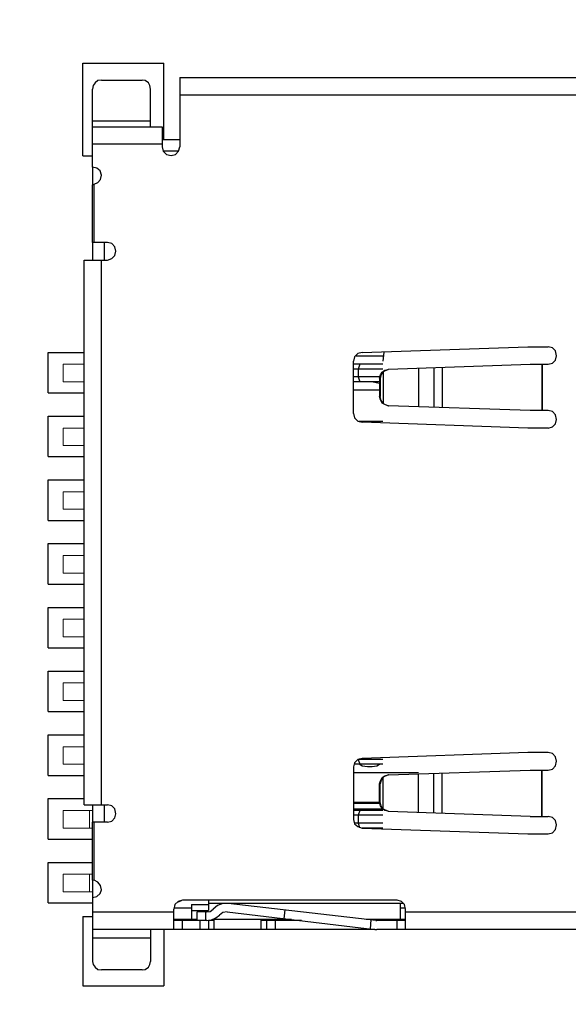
# Model space of a CAD drawing. Header units: millimetres. Extents: x 861 to 1254, y -31 to 249.
# Tile 37 of 41: x 1169 to 1183, y 127 to 152. Entities that reach past the tile are written whole.
import ezdxf

# ---------------------------------------------------------------- set-up
doc = ezdxf.new("R2010")
doc.units = ezdxf.units.MM
doc.header["$LTSCALE"] = 32.67
doc.header["$PDMODE"] = 3
doc.header["$PDSIZE"] = 0.3125
doc.layers.get('0').update_dxf_attribs({"linetype": 'CONTINUOUS'})
doc.layers.get('Defpoints').update_dxf_attribs({"linetype": 'CONTINUOUS'})
doc.layers.add('layer 1', color=7, linetype='CONTINUOUS')
doc.layers.add('尺寸標柱線', color=3, linetype='CONTINUOUS', lineweight=15)
doc.styles.get("Standard").update_dxf_attribs({"font": 'times.ttf', "width": 0.8})
doc.dimstyles.new('ISO-25(2)', dxfattribs={"dimtxt": 3, "dimasz": 2.5, "dimexe": 1, "dimexo": 1, "dimgap": 1, "dimtad": 1, "dimlfac": 0.666667, "dimdsep": 46, "dimtxsty": 'Standard', "dimcen": 2.5, "dimclrd": 3, "dimclre": 3, "dimclrt": 2, "dimadec": 0, "dimazin": 2, "dimtfac": 1, "dimtmove": 0, "dimatfit": 3, "dimfxl": 0, "dimarcsym": 0})

# ---------------------------------------------------------------- blocks, each defined once
blk = doc.blocks.new('*D261')
at = {"layer": 'Defpoints', "color": 0}
for p in [(1077.095, 124.083), (1088.685, 124.083), (1203.405, 79.428)]:
    blk.add_point(p, dxfattribs=at)
at = {"layer": '尺寸標柱線', "color": 3, "linetype": 'ByBlock', "lineweight": -2}
blk.add_line((1087.685, 124.083), (1068.355, 124.083), dxfattribs=at)
at = {"layer": '尺寸標柱線', "color": 2, "insert": (1072.225, 126.613), "char_height": 3, "attachment_point": 5}
blk.add_mtext('29.77', dxfattribs=at)
blk = doc.blocks.new('*D265')
at = {"layer": 'Defpoints', "color": 0}
for p in [(1180.545, 170.129), (1180.545, 159.028), (1203.405, 79.428)]:
    blk.add_point(p, dxfattribs=at)
at = {"layer": '尺寸標柱線', "color": 3, "linetype": 'ByBlock', "lineweight": -2}
blk.add_line((1180.545, 160.028), (1180.545, 178.564), dxfattribs=at)
at = {"layer": '尺寸標柱線', "color": 2, "insert": (1178.014, 174.846), "char_height": 3, "attachment_point": 5, "rotation": 90}
blk.add_mtext('15.24', dxfattribs=at)
blk = doc.blocks.new('*D267')
at = {"layer": 'Defpoints', "color": 0}
for p in [(1077.158, 132.768), (1100.945, 132.768), (1203.405, 79.428)]:
    blk.add_point(p, dxfattribs=at)
at = {"layer": '尺寸標柱線', "color": 3, "linetype": 'ByBlock', "lineweight": -2}
blk.add_line((1099.945, 132.768), (1068.465, 132.768), dxfattribs=at)
at = {"layer": '尺寸標柱線', "color": 2, "insert": (1072.312, 135.298), "char_height": 3, "attachment_point": 5}
blk.add_mtext('35.56', dxfattribs=at)
blk = doc.blocks.new('*D270')
at = {"layer": 'Defpoints', "color": 0}
for p in [(1104.345, 169.511), (1104.345, 136.168), (1203.405, 79.428)]:
    blk.add_point(p, dxfattribs=at)
at = {"layer": '尺寸標柱線', "color": 3, "linetype": 'ByBlock', "lineweight": -2}
blk.add_line((1104.345, 137.168), (1104.345, 178.209), dxfattribs=at)
at = {"layer": '尺寸標柱線', "color": 2, "insert": (1101.814, 174.36), "char_height": 3, "attachment_point": 5, "rotation": 90}
blk.add_mtext('66.04', dxfattribs=at)
blk = doc.blocks.new('*D271')
at = {"layer": 'Defpoints', "color": 0}
for p in [(1096.024, 170.08), (1099.11, 115.258), (1203.405, 79.428)]:
    blk.add_point(p, dxfattribs=at)
at = {"layer": '尺寸標柱線', "color": 3, "linetype": 'ByBlock', "lineweight": -2}
for p, q in [((1096.024, 165.08), (1096.024, 178.607)), ((1099.11, 160.08), (1096.024, 165.08)), ((1099.11, 116.258), (1099.11, 160.08))]:
    blk.add_line(p, q, dxfattribs=at)
at = {"layer": '尺寸標柱線', "color": 2, "insert": (1093.493, 174.844), "char_height": 3, "attachment_point": 5, "rotation": 90}
blk.add_mtext('69.53', dxfattribs=at)

msp = doc.modelspace()

# ---------------------------------------------------------------- linework, layer by layer
at = {"color": 40, "linetype": 'Continuous'}
for p, q in [((1170.842, 148.7), (1170.842, 151.1)), ((1170.842, 151.1), (1172.942, 151.1)), ((1172.942, 149.119), (1172.942, 151.1)), ((1169.942, 142.55), (1169.942, 143.6)), ((1169.942, 143.6), (1170.876, 143.6)), ((1169.942, 142.55), (1170.876, 142.55)), ((1169.942, 140.9), (1169.942, 141.95)), ((1169.942, 141.95), (1170.876, 141.95)), ((1169.942, 140.9), (1170.876, 140.9)), ((1169.942, 139.244), (1169.942, 140.294)), ((1169.942, 140.294), (1170.876, 140.294)), ((1169.942, 139.244), (1170.876, 139.244)), ((1169.942, 137.591), (1169.942, 138.641)), ((1169.942, 138.641), (1170.876, 138.641)), ((1169.942, 137.591), (1170.876, 137.591)), ((1169.942, 135.938), (1169.942, 136.988)), ((1169.942, 136.988), (1170.876, 136.988)), ((1169.942, 135.938), (1170.876, 135.938)), ((1169.942, 134.285), (1169.942, 135.335)), ((1169.942, 135.335), (1170.876, 135.335)), ((1169.942, 134.285), (1170.876, 134.285)), ((1169.942, 132.632), (1169.942, 133.682)), ((1169.942, 133.682), (1170.876, 133.682)), ((1169.942, 132.632), (1170.876, 132.632)), ((1169.942, 130.979), (1169.942, 132.029)), ((1169.942, 132.029), (1170.876, 132.029)), ((1169.942, 130.979), (1171.097, 130.979)), ((1169.942, 129.326), (1169.942, 130.376)), ((1169.942, 130.376), (1171.097, 130.376)), ((1169.942, 129.326), (1171.097, 129.326)), ((1170.842, 128.975), (1170.842, 127.175)), ((1172.945, 128.635), (1172.945, 127.175)), ((1170.842, 127.175), (1172.945, 127.175))]:
    msp.add_line(p, q, dxfattribs=at)
for p, q in [((1170.842, 148.7), (1171.097, 148.7)), ((1170.842, 128.975), (1171.097, 128.975))]:
    msp.add_line(p, q)
at = {"layer": 'layer 1', "lineweight": 30}
for points, knots in [([(1171.331, 150.662), (1171.331, 150.662), (1171.234, 150.648), (1171.234, 150.648), (1171.234, 150.648), (1171.234, 150.648), (1171.166, 150.593), (1171.166, 150.593), (1171.166, 150.593), (1171.166, 150.593), (1171.11, 150.524), (1171.11, 150.524), (1171.11, 150.524), (1171.11, 150.524), (1171.097, 150.428), (1171.097, 150.428)], [0, 0, 0, 0, 0.2, 0.2, 0.2, 0.2, 0.4, 0.4, 0.4, 0.4, 0.6, 0.6, 0.6, 0.6, 1, 1, 1, 1]), ([(1172.598, 150.428), (1172.598, 150.428), (1172.584, 150.524), (1172.584, 150.524), (1172.584, 150.524), (1172.584, 150.524), (1172.543, 150.593), (1172.543, 150.593), (1172.543, 150.593), (1172.543, 150.593), (1172.46, 150.648), (1172.46, 150.648), (1172.46, 150.648), (1172.46, 150.648), (1172.378, 150.662), (1172.378, 150.662)], [0, 0, 0, 0, 0.2, 0.2, 0.2, 0.2, 0.4, 0.4, 0.4, 0.4, 0.6, 0.6, 0.6, 0.6, 1, 1, 1, 1]), ([(1172.901, 148.926), (1172.901, 148.926), (1172.929, 148.816), (1172.929, 148.816), (1172.929, 148.816), (1172.929, 148.816), (1173.011, 148.733), (1173.011, 148.733), (1173.011, 148.733), (1173.011, 148.733), (1173.135, 148.706), (1173.135, 148.706), (1173.135, 148.706), (1173.135, 148.706), (1173.246, 148.733), (1173.246, 148.733), (1173.246, 148.733), (1173.246, 148.733), (1173.328, 148.816), (1173.328, 148.816), (1173.328, 148.816), (1173.328, 148.816), (1173.356, 148.926), (1173.356, 148.926)], [0, 0, 0, 0, 0.142857, 0.142857, 0.142857, 0.142857, 0.285714, 0.285714, 0.285714, 0.285714, 0.428571, 0.428571, 0.428571, 0.428571, 0.571429, 0.571429, 0.571429, 0.571429, 0.714286, 0.714286, 0.714286, 0.714286, 1, 1, 1, 1]), ([(1171.138, 147.962), (1171.138, 147.962), (1171.234, 148.003), (1171.234, 148.003), (1171.234, 148.003), (1171.234, 148.003), (1171.303, 148.086), (1171.303, 148.086), (1171.303, 148.086), (1171.303, 148.086), (1171.331, 148.196), (1171.331, 148.196), (1171.331, 148.196), (1171.331, 148.196), (1171.29, 148.306), (1171.29, 148.306), (1171.29, 148.306), (1171.29, 148.306), (1171.207, 148.375), (1171.207, 148.375), (1171.207, 148.375), (1171.207, 148.375), (1171.097, 148.403), (1171.097, 148.403)], [0, 0, 0, 0, 0.142857, 0.142857, 0.142857, 0.142857, 0.285714, 0.285714, 0.285714, 0.285714, 0.428571, 0.428571, 0.428571, 0.428571, 0.571429, 0.571429, 0.571429, 0.571429, 0.714286, 0.714286, 0.714286, 0.714286, 1, 1, 1, 1]), ([(1171.482, 145.992), (1171.482, 145.992), (1171.593, 146.033), (1171.593, 146.033), (1171.593, 146.033), (1171.593, 146.033), (1171.675, 146.116), (1171.675, 146.116), (1171.675, 146.116), (1171.675, 146.116), (1171.703, 146.226), (1171.703, 146.226), (1171.703, 146.226), (1171.703, 146.226), (1171.675, 146.337), (1171.675, 146.337), (1171.675, 146.337), (1171.675, 146.337), (1171.593, 146.419), (1171.593, 146.419), (1171.593, 146.419), (1171.593, 146.419), (1171.482, 146.447), (1171.482, 146.447)], [0, 0, 0, 0, 0.142857, 0.142857, 0.142857, 0.142857, 0.285714, 0.285714, 0.285714, 0.285714, 0.428571, 0.428571, 0.428571, 0.428571, 0.571429, 0.571429, 0.571429, 0.571429, 0.714286, 0.714286, 0.714286, 0.714286, 1, 1, 1, 1]), ([(1178.081, 143.595), (1178.081, 143.595), (1182.379, 143.747), (1182.379, 143.747), (1182.379, 143.747), (1182.379, 143.747), (1182.902, 143.747), (1182.902, 143.747)], [0, 0, 0, 0, 0.333333, 0.333333, 0.333333, 0.333333, 1, 1, 1, 1]), ([(1182.902, 143.292), (1182.902, 143.292), (1183.012, 143.32), (1183.012, 143.32), (1183.012, 143.32), (1183.012, 143.32), (1183.095, 143.402), (1183.095, 143.402), (1183.095, 143.402), (1183.095, 143.402), (1183.123, 143.513), (1183.123, 143.513), (1183.123, 143.513), (1183.123, 143.513), (1183.095, 143.637), (1183.095, 143.637), (1183.095, 143.637), (1183.095, 143.637), (1183.012, 143.719), (1183.012, 143.719), (1183.012, 143.719), (1183.012, 143.719), (1182.902, 143.747), (1182.902, 143.747)], [0, 0, 0, 0, 0.142857, 0.142857, 0.142857, 0.142857, 0.285714, 0.285714, 0.285714, 0.285714, 0.428571, 0.428571, 0.428571, 0.428571, 0.571429, 0.571429, 0.571429, 0.571429, 0.714286, 0.714286, 0.714286, 0.714286, 1, 1, 1, 1]), ([(1178.081, 143.595), (1178.081, 143.595), (1177.971, 143.568), (1177.971, 143.568), (1177.971, 143.568), (1177.971, 143.568), (1177.888, 143.485), (1177.888, 143.485), (1177.888, 143.485), (1177.888, 143.485), (1177.86, 143.375), (1177.86, 143.375)], [0, 0, 0, 0, 0.25, 0.25, 0.25, 0.25, 0.5, 0.5, 0.5, 0.5, 1, 1, 1, 1]), ([(1178.535, 142.934), (1178.535, 142.934), (1178.563, 143.017), (1178.563, 143.017), (1178.563, 143.017), (1178.563, 143.017), (1178.604, 143.086), (1178.604, 143.086), (1178.604, 143.086), (1178.604, 143.086), (1178.673, 143.141), (1178.673, 143.141), (1178.673, 143.141), (1178.673, 143.141), (1178.756, 143.154), (1178.756, 143.154)], [0, 0, 0, 0, 0.2, 0.2, 0.2, 0.2, 0.4, 0.4, 0.4, 0.4, 0.6, 0.6, 0.6, 0.6, 1, 1, 1, 1]), ([(1178.632, 143.099), (1178.632, 143.099), (1178.577, 143.03), (1178.577, 143.03), (1178.577, 143.03), (1178.577, 143.03), (1178.549, 142.934), (1178.549, 142.934)], [0, 0, 0, 0, 0.333333, 0.333333, 0.333333, 0.333333, 1, 1, 1, 1]), ([(1178.77, 143.168), (1178.77, 143.168), (1178.756, 143.154), (1178.756, 143.154), (1178.756, 143.154), (1178.756, 143.154), (1178.632, 143.099), (1178.632, 143.099)], [0, 0, 0, 0, 0.333333, 0.333333, 0.333333, 0.333333, 1, 1, 1, 1]), ([(1178.756, 142.218), (1178.756, 142.218), (1178.673, 142.245), (1178.673, 142.245), (1178.673, 142.245), (1178.673, 142.245), (1178.604, 142.287), (1178.604, 142.287), (1178.604, 142.287), (1178.604, 142.287), (1178.563, 142.369), (1178.563, 142.369), (1178.563, 142.369), (1178.563, 142.369), (1178.535, 142.452), (1178.535, 142.452)], [0, 0, 0, 0, 0.2, 0.2, 0.2, 0.2, 0.4, 0.4, 0.4, 0.4, 0.6, 0.6, 0.6, 0.6, 1, 1, 1, 1]), ([(1178.632, 142.273), (1178.632, 142.273), (1178.577, 142.355), (1178.577, 142.355), (1178.577, 142.355), (1178.577, 142.355), (1178.549, 142.452), (1178.549, 142.452)], [0, 0, 0, 0, 0.333333, 0.333333, 0.333333, 0.333333, 1, 1, 1, 1]), ([(1177.86, 142.011), (1177.86, 142.011), (1177.888, 141.901), (1177.888, 141.901), (1177.888, 141.901), (1177.888, 141.901), (1177.971, 141.818), (1177.971, 141.818), (1177.971, 141.818), (1177.971, 141.818), (1178.081, 141.791), (1178.081, 141.791)], [0, 0, 0, 0, 0.25, 0.25, 0.25, 0.25, 0.5, 0.5, 0.5, 0.5, 1, 1, 1, 1]), ([(1182.902, 141.639), (1182.902, 141.639), (1183.012, 141.667), (1183.012, 141.667), (1183.012, 141.667), (1183.012, 141.667), (1183.095, 141.749), (1183.095, 141.749), (1183.095, 141.749), (1183.095, 141.749), (1183.123, 141.859), (1183.123, 141.859), (1183.123, 141.859), (1183.123, 141.859), (1183.095, 141.983), (1183.095, 141.983), (1183.095, 141.983), (1183.095, 141.983), (1183.012, 142.066), (1183.012, 142.066), (1183.012, 142.066), (1183.012, 142.066), (1182.902, 142.094), (1182.902, 142.094)], [0, 0, 0, 0, 0.142857, 0.142857, 0.142857, 0.142857, 0.285714, 0.285714, 0.285714, 0.285714, 0.428571, 0.428571, 0.428571, 0.428571, 0.571429, 0.571429, 0.571429, 0.571429, 0.714286, 0.714286, 0.714286, 0.714286, 1, 1, 1, 1]), ([(1178.081, 133.071), (1178.081, 133.071), (1177.971, 133.043), (1177.971, 133.043), (1177.971, 133.043), (1177.971, 133.043), (1177.888, 132.961), (1177.888, 132.961), (1177.888, 132.961), (1177.888, 132.961), (1177.86, 132.85), (1177.86, 132.85)], [0, 0, 0, 0, 0.25, 0.25, 0.25, 0.25, 0.5, 0.5, 0.5, 0.5, 1, 1, 1, 1]), ([(1182.902, 132.768), (1182.902, 132.768), (1183.012, 132.795), (1183.012, 132.795), (1183.012, 132.795), (1183.012, 132.795), (1183.095, 132.878), (1183.095, 132.878), (1183.095, 132.878), (1183.095, 132.878), (1183.123, 133.002), (1183.123, 133.002), (1183.123, 133.002), (1183.123, 133.002), (1183.095, 133.112), (1183.095, 133.112), (1183.095, 133.112), (1183.095, 133.112), (1183.012, 133.195), (1183.012, 133.195), (1183.012, 133.195), (1183.012, 133.195), (1182.902, 133.222), (1182.902, 133.222)], [0, 0, 0, 0, 0.142857, 0.142857, 0.142857, 0.142857, 0.285714, 0.285714, 0.285714, 0.285714, 0.428571, 0.428571, 0.428571, 0.428571, 0.571429, 0.571429, 0.571429, 0.571429, 0.714286, 0.714286, 0.714286, 0.714286, 1, 1, 1, 1]), ([(1178.535, 132.41), (1178.535, 132.41), (1178.563, 132.492), (1178.563, 132.492), (1178.563, 132.492), (1178.563, 132.492), (1178.604, 132.575), (1178.604, 132.575), (1178.604, 132.575), (1178.604, 132.575), (1178.673, 132.616), (1178.673, 132.616), (1178.673, 132.616), (1178.673, 132.616), (1178.756, 132.644), (1178.756, 132.644)], [0, 0, 0, 0, 0.2, 0.2, 0.2, 0.2, 0.4, 0.4, 0.4, 0.4, 0.6, 0.6, 0.6, 0.6, 1, 1, 1, 1]), ([(1178.632, 132.589), (1178.632, 132.589), (1178.577, 132.506), (1178.577, 132.506), (1178.577, 132.506), (1178.577, 132.506), (1178.549, 132.41), (1178.549, 132.41)], [0, 0, 0, 0, 0.333333, 0.333333, 0.333333, 0.333333, 1, 1, 1, 1]), ([(1178.77, 132.644), (1178.77, 132.644), (1178.756, 132.644), (1178.756, 132.644), (1178.756, 132.644), (1178.756, 132.644), (1178.632, 132.589), (1178.632, 132.589)], [0, 0, 0, 0, 0.333333, 0.333333, 0.333333, 0.333333, 1, 1, 1, 1]), ([(1171.482, 131.418), (1171.482, 131.418), (1171.593, 131.445), (1171.593, 131.445), (1171.593, 131.445), (1171.593, 131.445), (1171.675, 131.528), (1171.675, 131.528), (1171.675, 131.528), (1171.675, 131.528), (1171.703, 131.638), (1171.703, 131.638), (1171.703, 131.638), (1171.703, 131.638), (1171.675, 131.762), (1171.675, 131.762), (1171.675, 131.762), (1171.675, 131.762), (1171.593, 131.845), (1171.593, 131.845), (1171.593, 131.845), (1171.593, 131.845), (1171.482, 131.872), (1171.482, 131.872)], [0, 0, 0, 0, 0.142857, 0.142857, 0.142857, 0.142857, 0.285714, 0.285714, 0.285714, 0.285714, 0.428571, 0.428571, 0.428571, 0.428571, 0.571429, 0.571429, 0.571429, 0.571429, 0.714286, 0.714286, 0.714286, 0.714286, 1, 1, 1, 1]), ([(1178.756, 131.707), (1178.756, 131.707), (1178.673, 131.721), (1178.673, 131.721), (1178.673, 131.721), (1178.673, 131.721), (1178.604, 131.776), (1178.604, 131.776), (1178.604, 131.776), (1178.604, 131.776), (1178.563, 131.845), (1178.563, 131.845), (1178.563, 131.845), (1178.563, 131.845), (1178.535, 131.927), (1178.535, 131.927)], [0, 0, 0, 0, 0.2, 0.2, 0.2, 0.2, 0.4, 0.4, 0.4, 0.4, 0.6, 0.6, 0.6, 0.6, 1, 1, 1, 1]), ([(1178.632, 131.762), (1178.632, 131.762), (1178.577, 131.831), (1178.577, 131.831), (1178.577, 131.831), (1178.577, 131.831), (1178.549, 131.927), (1178.549, 131.927)], [0, 0, 0, 0, 0.333333, 0.333333, 0.333333, 0.333333, 1, 1, 1, 1]), ([(1177.86, 131.487), (1177.86, 131.487), (1177.888, 131.376), (1177.888, 131.376), (1177.888, 131.376), (1177.888, 131.376), (1177.971, 131.308), (1177.971, 131.308), (1177.971, 131.308), (1177.971, 131.308), (1178.081, 131.266), (1178.081, 131.266)], [0, 0, 0, 0, 0.25, 0.25, 0.25, 0.25, 0.5, 0.5, 0.5, 0.5, 1, 1, 1, 1]), ([(1182.902, 131.115), (1182.902, 131.115), (1183.012, 131.142), (1183.012, 131.142), (1183.012, 131.142), (1183.012, 131.142), (1183.095, 131.225), (1183.095, 131.225), (1183.095, 131.225), (1183.095, 131.225), (1183.123, 131.349), (1183.123, 131.349), (1183.123, 131.349), (1183.123, 131.349), (1183.095, 131.459), (1183.095, 131.459), (1183.095, 131.459), (1183.095, 131.459), (1183.012, 131.542), (1183.012, 131.542), (1183.012, 131.542), (1183.012, 131.542), (1182.902, 131.569), (1182.902, 131.569)], [0, 0, 0, 0, 0.142857, 0.142857, 0.142857, 0.142857, 0.285714, 0.285714, 0.285714, 0.285714, 0.428571, 0.428571, 0.428571, 0.428571, 0.571429, 0.571429, 0.571429, 0.571429, 0.714286, 0.714286, 0.714286, 0.714286, 1, 1, 1, 1]), ([(1171.097, 129.462), (1171.097, 129.462), (1171.207, 129.489), (1171.207, 129.489), (1171.207, 129.489), (1171.207, 129.489), (1171.29, 129.572), (1171.29, 129.572), (1171.29, 129.572), (1171.29, 129.572), (1171.331, 129.668), (1171.331, 129.668), (1171.331, 129.668), (1171.331, 129.668), (1171.303, 129.779), (1171.303, 129.779), (1171.303, 129.779), (1171.303, 129.779), (1171.234, 129.861), (1171.234, 129.861), (1171.234, 129.861), (1171.234, 129.861), (1171.138, 129.916), (1171.138, 129.916)], [0, 0, 0, 0, 0.142857, 0.142857, 0.142857, 0.142857, 0.285714, 0.285714, 0.285714, 0.285714, 0.428571, 0.428571, 0.428571, 0.428571, 0.571429, 0.571429, 0.571429, 0.571429, 0.714286, 0.714286, 0.714286, 0.714286, 1, 1, 1, 1]), ([(1173.425, 129.393), (1173.425, 129.393), (1173.314, 129.365), (1173.314, 129.365), (1173.314, 129.365), (1173.314, 129.365), (1173.232, 129.283), (1173.232, 129.283), (1173.232, 129.283), (1173.232, 129.283), (1173.204, 129.159), (1173.204, 129.159)], [0, 0, 0, 0, 0.25, 0.25, 0.25, 0.25, 0.5, 0.5, 0.5, 0.5, 1, 1, 1, 1]), ([(1174.609, 129.31), (1174.609, 129.31), (1174.472, 129.31), (1174.472, 129.31), (1174.472, 129.31), (1174.472, 129.31), (1174.334, 129.255), (1174.334, 129.255), (1174.334, 129.255), (1174.334, 129.255), (1174.224, 129.159), (1174.224, 129.159)], [0, 0, 0, 0, 0.25, 0.25, 0.25, 0.25, 0.5, 0.5, 0.5, 0.5, 1, 1, 1, 1]), ([(1179.21, 129.159), (1179.21, 129.159), (1179.183, 129.283), (1179.183, 129.283), (1179.183, 129.283), (1179.183, 129.283), (1179.1, 129.365), (1179.1, 129.365), (1179.1, 129.365), (1179.1, 129.365), (1178.99, 129.393), (1178.99, 129.393)], [0, 0, 0, 0, 0.25, 0.25, 0.25, 0.25, 0.5, 0.5, 0.5, 0.5, 1, 1, 1, 1]), ([(1174.058, 129.09), (1174.058, 129.09), (1174.141, 129.103), (1174.141, 129.103), (1174.141, 129.103), (1174.141, 129.103), (1174.224, 129.159), (1174.224, 129.159)], [0, 0, 0, 0, 0.333333, 0.333333, 0.333333, 0.333333, 1, 1, 1, 1]), ([(1174.058, 128.869), (1174.058, 128.869), (1174.182, 128.883), (1174.182, 128.883), (1174.182, 128.883), (1174.182, 128.883), (1174.293, 128.938), (1174.293, 128.938), (1174.293, 128.938), (1174.293, 128.938), (1174.389, 129.007), (1174.389, 129.007)], [0, 0, 0, 0, 0.25, 0.25, 0.25, 0.25, 0.5, 0.5, 0.5, 0.5, 1, 1, 1, 1]), ([(1174.582, 129.09), (1174.582, 129.09), (1174.472, 129.076), (1174.472, 129.076), (1174.472, 129.076), (1174.472, 129.076), (1174.389, 129.007), (1174.389, 129.007)], [0, 0, 0, 0, 0.333333, 0.333333, 0.333333, 0.333333, 1, 1, 1, 1]), ([(1171.097, 127.809), (1171.097, 127.809), (1171.11, 127.726), (1171.11, 127.726), (1171.11, 127.726), (1171.11, 127.726), (1171.166, 127.657), (1171.166, 127.657), (1171.166, 127.657), (1171.166, 127.657), (1171.234, 127.602), (1171.234, 127.602), (1171.234, 127.602), (1171.234, 127.602), (1171.331, 127.588), (1171.331, 127.588)], [0, 0, 0, 0, 0.2, 0.2, 0.2, 0.2, 0.4, 0.4, 0.4, 0.4, 0.6, 0.6, 0.6, 0.6, 1, 1, 1, 1]), ([(1172.378, 127.588), (1172.378, 127.588), (1172.46, 127.602), (1172.46, 127.602), (1172.46, 127.602), (1172.46, 127.602), (1172.543, 127.657), (1172.543, 127.657), (1172.543, 127.657), (1172.543, 127.657), (1172.584, 127.726), (1172.584, 127.726), (1172.584, 127.726), (1172.584, 127.726), (1172.598, 127.809), (1172.598, 127.809)], [0, 0, 0, 0, 0.2, 0.2, 0.2, 0.2, 0.4, 0.4, 0.4, 0.4, 0.6, 0.6, 0.6, 0.6, 1, 1, 1, 1])]:
    msp.add_open_spline(points, degree=3, knots=knots, dxfattribs=at)
for points in [[(1171.331, 150.662), (1171.331, 150.662), (1172.378, 150.662), (1172.378, 150.662)], [(1173.356, 150.731), (1173.356, 150.731), (1183.729, 150.731), (1183.729, 150.731)], [(1173.356, 150.731), (1173.356, 150.731), (1173.356, 148.926), (1173.356, 148.926)], [(1171.097, 148.403), (1171.097, 148.403), (1171.097, 150.428), (1171.097, 150.428)], [(1172.598, 149.45), (1172.598, 149.45), (1172.598, 150.428), (1172.598, 150.428)], [(1173.356, 150.276), (1173.356, 150.276), (1183.729, 150.276), (1183.729, 150.276)], [(1171.097, 149.601), (1171.097, 149.601), (1172.598, 149.601), (1172.598, 149.601)], [(1171.097, 149.45), (1171.097, 149.45), (1172.901, 149.45), (1172.901, 149.45)], [(1172.901, 149.45), (1172.901, 149.45), (1172.901, 148.926), (1172.901, 148.926)], [(1172.901, 149.119), (1172.901, 149.119), (1173.356, 149.119), (1173.356, 149.119)], [(1171.097, 149.009), (1171.097, 149.009), (1172.901, 149.009), (1172.901, 149.009)], [(1172.929, 148.83), (1172.929, 148.83), (1173.328, 148.83), (1173.328, 148.83)], [(1171.097, 148.403), (1171.097, 148.403), (1171.097, 147.948), (1171.097, 147.948)], [(1171.097, 147.948), (1171.097, 147.948), (1171.138, 147.962), (1171.138, 147.962)], [(1171.097, 146.447), (1171.097, 146.447), (1171.097, 147.948), (1171.097, 147.948)], [(1171.138, 146.447), (1171.138, 146.447), (1171.138, 147.962), (1171.138, 147.962)], [(1171.482, 146.447), (1171.482, 146.447), (1171.097, 146.447), (1171.097, 146.447)], [(1171.097, 146.447), (1171.097, 146.447), (1171.097, 145.992), (1171.097, 145.992)], [(1171.4, 146.447), (1171.4, 146.447), (1171.4, 145.992), (1171.4, 145.992)], [(1170.876, 145.992), (1170.876, 145.992), (1171.482, 145.992), (1171.482, 145.992)], [(1170.876, 131.872), (1170.876, 131.872), (1170.876, 145.992), (1170.876, 145.992)], [(1171.331, 131.872), (1171.331, 131.872), (1171.331, 145.992), (1171.331, 145.992)], [(1177.929, 143.513), (1177.929, 143.513), (1178.632, 143.513), (1178.632, 143.513)], [(1178.646, 143.609), (1178.646, 143.609), (1178.618, 143.375), (1178.618, 143.375)], [(1177.86, 142.011), (1177.86, 142.011), (1177.86, 143.375), (1177.86, 143.375)], [(1178.618, 143.292), (1178.618, 143.292), (1177.86, 143.292), (1177.86, 143.292)], [(1178.026, 143.292), (1178.026, 143.292), (1177.984, 143.168), (1177.984, 143.168)], [(1178.77, 143.168), (1178.77, 143.168), (1182.434, 143.292), (1182.434, 143.292)], [(1182.434, 143.292), (1182.434, 143.292), (1182.902, 143.292), (1182.902, 143.292)], [(1182.737, 143.292), (1182.737, 143.292), (1182.737, 142.094), (1182.737, 142.094)], [(1182.751, 143.292), (1182.751, 143.292), (1182.751, 142.094), (1182.751, 142.094)], [(1178.618, 143.168), (1178.618, 143.168), (1177.86, 143.168), (1177.86, 143.168)], [(1177.984, 143.168), (1177.984, 143.168), (1177.984, 142.962), (1177.984, 142.962)], [(1178.632, 143.099), (1178.632, 143.099), (1178.632, 142.273), (1178.632, 142.273)], [(1179.541, 143.196), (1179.541, 143.196), (1179.541, 142.19), (1179.541, 142.19)], [(1179.94, 143.21), (1179.94, 143.21), (1179.94, 142.176), (1179.94, 142.176)], [(1180.161, 143.21), (1180.161, 143.21), (1180.161, 142.176), (1180.161, 142.176)], [(1178.549, 142.962), (1178.549, 142.962), (1177.86, 142.962), (1177.86, 142.962)], [(1178.535, 142.838), (1178.535, 142.838), (1177.86, 142.838), (1177.86, 142.838)], [(1177.984, 142.962), (1177.984, 142.962), (1178.026, 142.838), (1178.026, 142.838)], [(1178.535, 142.796), (1178.535, 142.796), (1178.329, 142.838), (1178.329, 142.838)], [(1178.549, 142.934), (1178.549, 142.934), (1178.535, 142.934), (1178.535, 142.934)], [(1178.535, 142.934), (1178.535, 142.934), (1178.535, 142.452), (1178.535, 142.452)], [(1178.549, 142.934), (1178.549, 142.934), (1178.549, 142.452), (1178.549, 142.452)], [(1178.535, 142.617), (1178.535, 142.617), (1177.86, 142.617), (1177.86, 142.617)], [(1178.535, 142.452), (1178.535, 142.452), (1178.549, 142.452), (1178.549, 142.452)], [(1178.632, 142.273), (1178.632, 142.273), (1178.756, 142.218), (1178.756, 142.218)], [(1178.756, 142.218), (1178.756, 142.218), (1178.77, 142.218), (1178.77, 142.218)], [(1182.434, 142.094), (1182.434, 142.094), (1178.77, 142.218), (1178.77, 142.218)], [(1182.902, 142.094), (1182.902, 142.094), (1182.434, 142.094), (1182.434, 142.094)], [(1178.618, 141.804), (1178.618, 141.804), (1177.998, 141.804), (1177.998, 141.804)], [(1182.379, 141.639), (1182.379, 141.639), (1178.081, 141.791), (1178.081, 141.791)], [(1182.902, 141.639), (1182.902, 141.639), (1182.379, 141.639), (1182.379, 141.639)], [(1177.984, 133.043), (1177.984, 133.043), (1178.026, 132.919), (1178.026, 132.919)], [(1178.618, 133.043), (1178.618, 133.043), (1177.984, 133.043), (1177.984, 133.043)], [(1182.379, 133.222), (1182.379, 133.222), (1178.081, 133.071), (1178.081, 133.071)], [(1182.902, 133.222), (1182.902, 133.222), (1182.379, 133.222), (1182.379, 133.222)], [(1177.86, 132.85), (1177.86, 132.85), (1177.86, 131.487), (1177.86, 131.487)], [(1178.618, 132.919), (1178.618, 132.919), (1177.874, 132.919), (1177.874, 132.919)], [(1178.026, 132.919), (1178.026, 132.919), (1178.081, 132.878), (1178.081, 132.878)], [(1178.081, 132.878), (1178.081, 132.878), (1178.219, 132.864), (1178.219, 132.864)], [(1178.219, 132.864), (1178.219, 132.864), (1178.342, 132.864), (1178.342, 132.864)], [(1178.342, 132.864), (1178.342, 132.864), (1178.466, 132.878), (1178.466, 132.878)], [(1178.466, 132.878), (1178.466, 132.878), (1178.535, 132.919), (1178.535, 132.919)], [(1178.77, 132.644), (1178.77, 132.644), (1182.434, 132.768), (1182.434, 132.768)], [(1182.434, 132.768), (1182.434, 132.768), (1182.902, 132.768), (1182.902, 132.768)], [(1182.737, 131.569), (1182.737, 131.569), (1182.737, 132.768), (1182.737, 132.768)], [(1182.751, 131.569), (1182.751, 131.569), (1182.751, 132.768), (1182.751, 132.768)], [(1179.541, 132.699), (1179.541, 132.699), (1177.86, 132.699), (1177.86, 132.699)], [(1178.632, 131.762), (1178.632, 131.762), (1178.632, 132.589), (1178.632, 132.589)], [(1179.541, 131.666), (1179.541, 131.666), (1179.541, 132.671), (1179.541, 132.671)], [(1179.94, 131.652), (1179.94, 131.652), (1179.94, 132.685), (1179.94, 132.685)], [(1180.161, 131.652), (1180.161, 131.652), (1180.161, 132.685), (1180.161, 132.685)], [(1178.549, 132.41), (1178.549, 132.41), (1178.535, 132.41), (1178.535, 132.41)], [(1178.535, 131.927), (1178.535, 131.927), (1178.535, 132.41), (1178.535, 132.41)], [(1178.549, 131.927), (1178.549, 131.927), (1178.549, 132.41), (1178.549, 132.41)], [(1170.876, 131.872), (1170.876, 131.872), (1171.482, 131.872), (1171.482, 131.872)], [(1171.097, 131.872), (1171.097, 131.872), (1171.097, 131.418), (1171.097, 131.418)], [(1171.4, 131.872), (1171.4, 131.872), (1171.4, 131.418), (1171.4, 131.418)], [(1177.86, 131.941), (1177.86, 131.941), (1178.535, 131.941), (1178.535, 131.941)], [(1178.549, 131.9), (1178.549, 131.9), (1177.86, 131.9), (1177.86, 131.9)], [(1177.86, 131.762), (1177.86, 131.762), (1178.618, 131.762), (1178.618, 131.762)], [(1178.535, 131.927), (1178.535, 131.927), (1178.549, 131.927), (1178.549, 131.927)], [(1178.632, 131.762), (1178.632, 131.762), (1178.756, 131.707), (1178.756, 131.707)], [(1178.618, 131.721), (1178.618, 131.721), (1177.86, 131.721), (1177.86, 131.721)], [(1178.618, 131.597), (1178.618, 131.597), (1177.86, 131.597), (1177.86, 131.597)], [(1178.026, 131.721), (1178.026, 131.721), (1177.984, 131.597), (1177.984, 131.597)], [(1177.984, 131.597), (1177.984, 131.597), (1177.984, 131.39), (1177.984, 131.39)], [(1178.756, 131.707), (1178.756, 131.707), (1178.77, 131.693), (1178.77, 131.693)], [(1182.434, 131.569), (1182.434, 131.569), (1178.77, 131.693), (1178.77, 131.693)], [(1182.434, 131.569), (1182.434, 131.569), (1182.902, 131.569), (1182.902, 131.569)], [(1171.482, 131.418), (1171.482, 131.418), (1171.097, 131.418), (1171.097, 131.418)], [(1171.097, 129.916), (1171.097, 129.916), (1171.097, 131.418), (1171.097, 131.418)], [(1171.138, 129.916), (1171.138, 129.916), (1171.138, 131.418), (1171.138, 131.418)], [(1178.618, 131.39), (1178.618, 131.39), (1177.888, 131.39), (1177.888, 131.39)], [(1177.984, 131.39), (1177.984, 131.39), (1178.012, 131.28), (1178.012, 131.28)], [(1178.618, 131.266), (1178.618, 131.266), (1178.081, 131.266), (1178.081, 131.266)], [(1178.081, 131.266), (1178.081, 131.266), (1182.379, 131.115), (1182.379, 131.115)], [(1182.379, 131.115), (1182.379, 131.115), (1182.902, 131.115), (1182.902, 131.115)], [(1171.097, 129.916), (1171.097, 129.916), (1171.097, 127.809), (1171.097, 127.809)], [(1173.204, 129.2), (1173.204, 129.2), (1173.659, 129.2), (1173.659, 129.2)], [(1173.397, 129.379), (1173.397, 129.379), (1173.287, 129.338), (1173.287, 129.338)], [(1178.99, 129.393), (1178.99, 129.393), (1173.425, 129.393), (1173.425, 129.393)], [(1173.659, 129.283), (1173.659, 129.283), (1174.1, 129.283), (1174.1, 129.283)], [(1173.659, 129.283), (1173.659, 129.283), (1173.659, 128.897), (1173.659, 128.897)], [(1174.1, 129.393), (1174.1, 129.393), (1174.1, 129.131), (1174.1, 129.131)], [(1179.155, 129.31), (1179.155, 129.31), (1174.1, 129.31), (1174.1, 129.31)], [(1178.439, 128.869), (1178.439, 128.869), (1174.609, 129.31), (1174.609, 129.31)], [(1179.073, 128.897), (1179.073, 128.897), (1179.073, 129.31), (1179.073, 129.31)], [(1179.073, 129.2), (1179.073, 129.2), (1179.21, 129.2), (1179.21, 129.2)], [(1171.097, 129.09), (1171.097, 129.09), (1173.204, 129.09), (1173.204, 129.09)], [(1173.204, 128.635), (1173.204, 128.635), (1173.204, 129.159), (1173.204, 129.159)], [(1173.659, 129.131), (1173.659, 129.131), (1174.1, 129.131), (1174.1, 129.131)], [(1174.058, 129.09), (1174.058, 129.09), (1173.81, 129.09), (1173.81, 129.09)], [(1173.81, 128.869), (1173.81, 128.869), (1173.81, 129.09), (1173.81, 129.09)], [(1174.031, 128.869), (1174.031, 128.869), (1174.031, 129.09), (1174.031, 129.09)], [(1174.582, 129.09), (1174.582, 129.09), (1178.411, 128.635), (1178.411, 128.635)], [(1176.083, 129.145), (1176.083, 129.145), (1176.056, 128.911), (1176.056, 128.911)], [(1179.21, 128.649), (1179.21, 128.649), (1179.21, 129.159), (1179.21, 129.159)], [(1179.21, 129.09), (1179.21, 129.09), (1191.842, 129.09), (1191.842, 129.09)], [(1173.81, 128.897), (1173.81, 128.897), (1173.204, 128.897), (1173.204, 128.897)], [(1174.058, 128.869), (1174.058, 128.869), (1173.204, 128.869), (1173.204, 128.869)], [(1173.425, 128.635), (1173.425, 128.635), (1173.425, 128.869), (1173.425, 128.869)], [(1173.879, 128.869), (1173.879, 128.869), (1173.879, 128.635), (1173.879, 128.635)], [(1174.251, 128.869), (1174.251, 128.869), (1174.1, 128.869), (1174.1, 128.869)], [(1174.1, 128.869), (1174.1, 128.869), (1174.1, 128.635), (1174.1, 128.635)], [(1176.249, 128.897), (1176.249, 128.897), (1174.21, 128.897), (1174.21, 128.897)], [(1174.251, 128.635), (1174.251, 128.635), (1174.251, 128.897), (1174.251, 128.897)], [(1175.463, 128.635), (1175.463, 128.635), (1175.463, 128.897), (1175.463, 128.897)], [(1176.51, 128.869), (1176.51, 128.869), (1175.463, 128.869), (1175.463, 128.869)], [(1175.615, 128.635), (1175.615, 128.635), (1175.615, 128.869), (1175.615, 128.869)], [(1175.835, 128.635), (1175.835, 128.635), (1175.835, 128.869), (1175.835, 128.869)], [(1179.21, 128.897), (1179.21, 128.897), (1178.191, 128.897), (1178.191, 128.897)], [(1178.301, 128.649), (1178.301, 128.649), (1178.315, 128.883), (1178.315, 128.883)], [(1178.439, 128.869), (1178.439, 128.869), (1178.466, 128.869), (1178.466, 128.869)], [(1179.21, 128.869), (1179.21, 128.869), (1178.466, 128.869), (1178.466, 128.869)], [(1178.99, 128.635), (1178.99, 128.635), (1178.99, 128.869), (1178.99, 128.869)], [(1178.411, 128.635), (1178.411, 128.635), (1171.097, 128.635), (1171.097, 128.635)], [(1172.626, 128.635), (1172.626, 128.635), (1172.598, 128.621), (1172.598, 128.621)], [(1172.598, 128.621), (1172.598, 128.621), (1172.598, 127.809), (1172.598, 127.809)], [(1178.411, 128.635), (1178.411, 128.635), (1178.466, 128.635), (1178.466, 128.635)], [(1191.842, 128.635), (1191.842, 128.635), (1178.466, 128.635), (1178.466, 128.635)], [(1179.21, 128.649), (1179.21, 128.649), (1179.21, 128.635), (1179.21, 128.635)], [(1171.097, 128.415), (1171.097, 128.415), (1172.598, 128.415), (1172.598, 128.415)], [(1172.378, 127.588), (1172.378, 127.588), (1171.331, 127.588), (1171.331, 127.588)]]:
    msp.add_open_spline(points, degree=3, dxfattribs=at)
at = {"layer": 'layer 1', "lineweight": 13}
for points in [[(1170.876, 143.292), (1170.876, 143.292), (1170.339, 143.292), (1170.339, 143.292)], [(1170.339, 143.292), (1170.339, 143.292), (1170.339, 142.838), (1170.339, 142.838)], [(1170.876, 142.838), (1170.876, 142.838), (1170.339, 142.838), (1170.339, 142.838)], [(1170.876, 141.639), (1170.876, 141.639), (1170.339, 141.639), (1170.339, 141.639)], [(1170.339, 141.639), (1170.339, 141.639), (1170.339, 141.185), (1170.339, 141.185)], [(1170.876, 141.185), (1170.876, 141.185), (1170.339, 141.185), (1170.339, 141.185)], [(1170.876, 139.986), (1170.876, 139.986), (1170.339, 139.986), (1170.339, 139.986)], [(1170.339, 139.986), (1170.339, 139.986), (1170.339, 139.531), (1170.339, 139.531)], [(1170.876, 139.531), (1170.876, 139.531), (1170.339, 139.531), (1170.339, 139.531)], [(1170.876, 138.333), (1170.876, 138.333), (1170.339, 138.333), (1170.339, 138.333)], [(1170.339, 138.333), (1170.339, 138.333), (1170.339, 137.878), (1170.339, 137.878)], [(1170.876, 137.878), (1170.876, 137.878), (1170.339, 137.878), (1170.339, 137.878)], [(1170.876, 136.68), (1170.876, 136.68), (1170.339, 136.68), (1170.339, 136.68)], [(1170.339, 136.68), (1170.339, 136.68), (1170.339, 136.225), (1170.339, 136.225)], [(1170.876, 136.225), (1170.876, 136.225), (1170.339, 136.225), (1170.339, 136.225)], [(1170.876, 135.027), (1170.876, 135.027), (1170.339, 135.027), (1170.339, 135.027)], [(1170.339, 135.027), (1170.339, 135.027), (1170.339, 134.572), (1170.339, 134.572)], [(1170.876, 134.572), (1170.876, 134.572), (1170.339, 134.572), (1170.339, 134.572)], [(1170.876, 133.374), (1170.876, 133.374), (1170.339, 133.374), (1170.339, 133.374)], [(1170.339, 133.374), (1170.339, 133.374), (1170.339, 132.919), (1170.339, 132.919)], [(1170.876, 132.919), (1170.876, 132.919), (1170.339, 132.919), (1170.339, 132.919)], [(1171.097, 131.721), (1171.097, 131.721), (1170.339, 131.721), (1170.339, 131.721)], [(1170.339, 131.721), (1170.339, 131.721), (1170.339, 131.266), (1170.339, 131.266)], [(1171.014, 131.721), (1171.014, 131.721), (1171.014, 131.266), (1171.014, 131.266)], [(1171.097, 131.266), (1171.097, 131.266), (1170.339, 131.266), (1170.339, 131.266)], [(1171.097, 130.068), (1171.097, 130.068), (1170.339, 130.068), (1170.339, 130.068)], [(1170.339, 130.068), (1170.339, 130.068), (1170.339, 129.613), (1170.339, 129.613)], [(1171.014, 130.068), (1171.014, 130.068), (1171.014, 129.613), (1171.014, 129.613)], [(1171.138, 129.916), (1171.138, 129.916), (1171.097, 129.916), (1171.097, 129.916)], [(1171.097, 129.613), (1171.097, 129.613), (1170.339, 129.613), (1170.339, 129.613)]]:
    msp.add_open_spline(points, degree=3, dxfattribs=at)

# ---------------------------------------------------------------- dimensions: what is measured, and where the dimension line sits
at = {"layer": '尺寸標柱線'}
for feature_location, offset, dtype, picture, middle in [((1099.11, 115.258), (-3.086, 54.822), 1, '*D271', (1093.493, 174.844)), ((1180.545, 159.028), (0, 11.101), 1, '*D265', (1178.014, 174.846)), ((1104.345, 136.168), (0, 33.343), 1, '*D270', (1101.814, 174.36)), ((1100.945, 132.768), (-23.786, 0), 0, '*D267', (1072.312, 135.298)), ((1088.685, 124.083), (-11.59, 0), 0, '*D261', (1072.225, 126.613))]:
    dim = msp.add_ordinate_dim(feature_location=feature_location, offset=offset, dtype=dtype, origin=(1203.405, 79.428), dimstyle='ISO-25(2)', override={"dimarcsym": 1}, dxfattribs=at)
    dim.commit()
    dim.dimension.update_dxf_attribs({"geometry": picture, "text_midpoint": middle})

doc.saveas('drawing.dxf')
